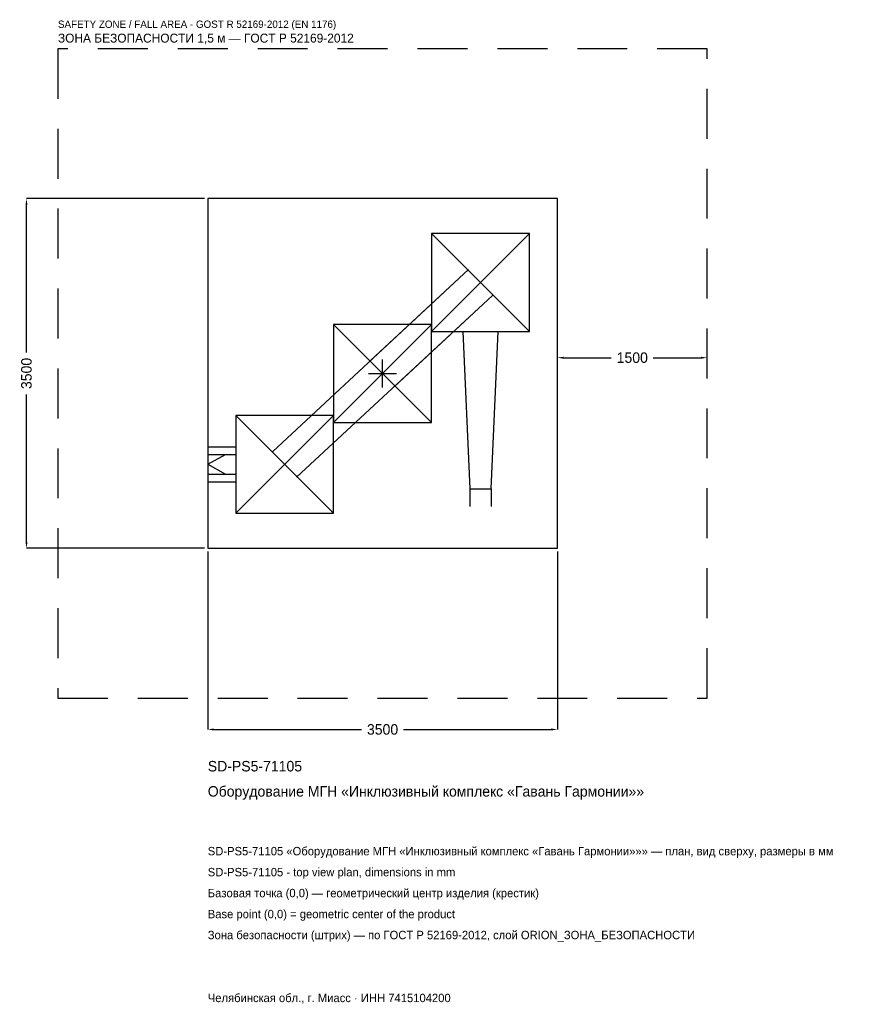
# Model space of a CAD drawing. Header units: metres. Extents: x -3633 to 4773, y -6317 to 3542.
import ezdxf

# ---------------------------------------------------------------- set-up
doc = ezdxf.new("R2010")
doc.units = ezdxf.units.M
doc.linetypes.add('DASHED', pattern=[800, 500, -300])
for name, color, linetype in [('ORION_ДАННЫЕ', 3, 'Continuous'), ('ORION_ЗОНА_БЕЗОПАСНОСТИ', 1, 'Continuous'), ('ORION_КОНТУР', 7, 'Continuous'), ('ORION_РАЗМЕРЫ', 8, 'Continuous')]:
    doc.layers.add(name, color=color, linetype=linetype)
doc.dimstyles.new('ORION', dxfattribs={"dimtxt": 105, "dimasz": 63, "dimexe": 1.25, "dimexo": 31.5, "dimtad": 1, "dimdec": 0, "dimcen": 2.5, "dimazin": 3, "dimtfac": 1, "dimtmove": 0, "dimatfit": 3, "dimarcsym": 0})

# ---------------------------------------------------------------- blocks, each defined once
blk = doc.blocks.new('_CLOSEDFILLED')
at = {"color": 0, "linetype": 'BYBLOCK'}
blk.add_solid([(-1, 0.16), (0, 0), (-1, -0.16)], dxfattribs=at)
blk = doc.blocks.new('*D1')
for p, q in [((-1750, -1781.5), (-1750, -3565)), ((1750, -1781.5), (1750, -3565)), ((-1687, -3565), (-210, -3565)), ((210, -3565), (1687, -3565))]:
    blk.add_line(p, q)
at = {"layer": 'Defpoints'}
for p in [(-1750, -1750), (1750, -1750), (-1750, -3565)]:
    blk.add_point(p, dxfattribs=at)
at = {"layer": 'ORION_РАЗМЕРЫ', "xscale": 63, "yscale": 63, "rotation": 180}
blk.add_blockref('_CLOSEDFILLED', (-1750, -3565), dxfattribs=at)
at = {"layer": 'ORION_РАЗМЕРЫ', "xscale": 63, "yscale": 63}
blk.add_blockref('_CLOSEDFILLED', (1750, -3565), dxfattribs=at)
at = {"layer": 'ORION_РАЗМЕРЫ', "insert": (0, -3565), "char_height": 105, "attachment_point": 5}
blk.add_mtext('3500', dxfattribs=at)
blk = doc.blocks.new('*D2')
for p, q in [((-1781.5, 1750), (-3565, 1750)), ((-3565, 210), (-3565, 1687)), ((-3565, -1687), (-3565, -210)), ((-1781.5, -1750), (-3565, -1750))]:
    blk.add_line(p, q)
at = {"layer": 'Defpoints'}
for p in [(-1750, 1750), (-3565, -1750), (-1750, -1750)]:
    blk.add_point(p, dxfattribs=at)
at = {"layer": 'ORION_РАЗМЕРЫ', "xscale": 63, "yscale": 63}
for p, rotation in [((-3565, 1750), 90), ((-3565, -1750), 270)]:
    blk.add_blockref('_CLOSEDFILLED', p, dxfattribs=dict(at, rotation=rotation))
at = {"layer": 'ORION_РАЗМЕРЫ', "insert": (-3565, 0), "char_height": 105, "attachment_point": 5, "rotation": 90}
blk.add_mtext('3500', dxfattribs=at)
blk = doc.blocks.new('*D3')
for p, q in [((1750, 31.5), (1750, 157.5)), ((1813, 157.5), (2290, 157.5)), ((2710, 157.5), (3187, 157.5)), ((3250, 31.5), (3250, 157.5))]:
    blk.add_line(p, q)
at = {"layer": 'Defpoints'}
for p in [(1750, 157.5), (1750, 0), (3250, 0)]:
    blk.add_point(p, dxfattribs=at)
at = {"layer": 'ORION_РАЗМЕРЫ', "xscale": 63, "yscale": 63, "rotation": 180}
blk.add_blockref('_CLOSEDFILLED', (1750, 157.5), dxfattribs=at)
at = {"layer": 'ORION_РАЗМЕРЫ', "xscale": 63, "yscale": 63}
blk.add_blockref('_CLOSEDFILLED', (3250, 157.5), dxfattribs=at)
at = {"layer": 'ORION_РАЗМЕРЫ', "insert": (2500, 157.5), "char_height": 105, "attachment_point": 5}
blk.add_mtext('1500', dxfattribs=at)
blk = doc.blocks.new('ОРИОН SD-PS5-71105 Оборудование МГН Инклюзивный комплекс Гавань Гармонии')
at = {"layer": 'ORION_ЗОНА_БЕЗОПАСНОСТИ', "linetype": 'DASHED'}
blk.add_lwpolyline([(-3250, -3250), (3250, -3250), (3250, 3250), (-3250, 3250)], close=True, dxfattribs=at)
at = {"layer": 'ORION_КОНТУР'}
for p, q in [((490, 420), (1470, 1400)), ((490, 1400), (1470, 420)), ((-1100, -780.7), (860, 1039.3)), ((860, 1039.3), (-120, 129.3)), ((-860, -1039.3), (1100, 780.7)), ((1100, 780.7), (120, -129.3)), ((-490, -490), (490, 490)), ((-490, 490), (490, -490)), ((-1470, -1400), (-490, -420)), ((-1470, -420), (-490, -1400)), ((-1750, -733.6), (-1470, -733.6)), ((-1750, -813), (-1470, -813)), ((-1750, -910), (-1573.6, -813)), ((-1750, -910), (-1573.6, -1007)), ((-1750, -1007), (-1470, -1007)), ((-1750, -1086.4), (-1470, -1086.4)), ((874.2, -1155), (874.2, -1331.4)), ((1085.8, -1155), (1085.8, -1331.4))]:
    blk.add_line(p, q, dxfattribs=at)
for points in [[(-1750, -1750), (1750, -1750), (1750, 1750), (-1750, 1750)], [(490, 420), (1470, 420), (1470, 1400), (490, 1400)], [(-490, -490), (490, -490), (490, 490), (-490, 490)], [(-1470, -1400), (-490, -1400), (-490, -420), (-1470, -420)]]:
    blk.add_lwpolyline(points, close=True, dxfattribs=at)
blk.add_lwpolyline([(803.6, 420), (874.2, -1155), (1085.8, -1155), (1156.4, 420)], dxfattribs=at)
at = {"layer": 'ORION_РАЗМЕРЫ'}
for p, q in [((0, -140), (0, 140)), ((-140, 0), (140, 0))]:
    blk.add_line(p, q, dxfattribs=at)
at = {"layer": 'ORION_ДАННЫЕ'}
for tag, p in [('АРТИКУЛ', (-1750, -3985)), ('НАИМЕНОВАНИЕ', (-1750, -4237))]:
    blk.add_attdef(tag, p, '', height=105, dxfattribs=at)
at = {"layer": 'ORION_ДАННЫЕ', "flags": 1}
for tag, p in [('ПРОИЗВОДИТЕЛЬ', (-1750, -4489)), ('ТЕЛЕФОН', (-1750, -4741)), ('САЙТ', (-1750, -5245)), ('АДРЕС', (-1750, -5497)), ('РЕКВИЗИТЫ', (-1750, -5749)), ('ГАБАРИТЫ', (-1750, -6001)), ('ЗОНА_БЕЗОПАСНОСТИ', (-1750, -6253))]:
    blk.add_attdef(tag, p, '', height=105, dxfattribs=at)
at = {"layer": 'ORION_ЗОНА_БЕЗОПАСНОСТИ', "color": 1}
for s, height, p in [('SAFETY ZONE / FALL AREA - GOST R 52169-2012 (EN 1176)', 73.5, (-3250, 3460)), ('ЗОНА БЕЗОПАСНОСТИ 1,5 м — ГОСТ Р 52169-2012', 89.25, (-3250, 3313))]:
    blk.add_text(s, height=height, dxfattribs=at).set_placement(p)
at = {"layer": 'ORION_РАЗМЕРЫ'}
dim = blk.add_linear_dim(base=(-3565, -1750), p1=(-1750, -1750), p2=(-1750, 1750), angle=90, dimstyle='ORION', dxfattribs=at)
dim.commit()
dim.dimension.update_dxf_attribs({"geometry": '*D2', "text_midpoint": (-3565, 0)})
for base, p1, p2, picture, middle in [((1750, 157.5), (1750, 0), (3250, 0), '*D3', (2500, 157.5)), ((-1750, -3565), (-1750, -1750), (1750, -1750), '*D1', (0, -3565))]:
    dim = blk.add_linear_dim(base=base, p1=p1, p2=p2, dimstyle='ORION', dxfattribs=at)
    dim.commit()
    dim.dimension.update_dxf_attribs({"geometry": picture, "text_midpoint": middle})

msp = doc.modelspace()

# ---------------------------------------------------------------- block references
msp.add_blockref('ОРИОН SD-PS5-71105 Оборудование МГН Инклюзивный комплекс Гавань Гармонии', (0, 0)).add_auto_attribs({'АРТИКУЛ': 'SD-PS5-71105', 'НАИМЕНОВАНИЕ': 'Оборудование МГН «Инклюзивный комплекс «Гавань Гармонии»»'})

# ---------------------------------------------------------------- texts
at = {"layer": 'ORION_ДАННЫЕ', "color": 3}
for s, p in [('SD-PS5-71105 «Оборудование МГН «Инклюзивный комплекс «Гавань Гармонии»»» — план, вид сверху, размеры в мм', (-1750, -4825)), ('SD-PS5-71105 - top view plan, dimensions in mm', (-1750, -5035)), ('Челябинская обл., г. Миасс · ИНН 7415104200', (-1750, -6295))]:
    msp.add_text(s, height=84, dxfattribs=at).set_placement(p)
at = {"layer": 'ORION_ДАННЫЕ', "color": 7}
for s, p in [('Базовая точка (0,0) — геометрический центр изделия (крестик)', (-1750, -5245)), ('Base point (0,0) = geometric center of the product', (-1750, -5455))]:
    msp.add_text(s, height=84, dxfattribs=at).set_placement(p)
at = {"layer": 'ORION_ДАННЫЕ', "color": 1}
msp.add_text('Зона безопасности (штрих) — по ГОСТ Р 52169-2012, слой ORION_ЗОНА_БЕЗОПАСНОСТИ', height=84, dxfattribs=at).set_placement((-1750, -5665))

doc.saveas('drawing.dxf')
